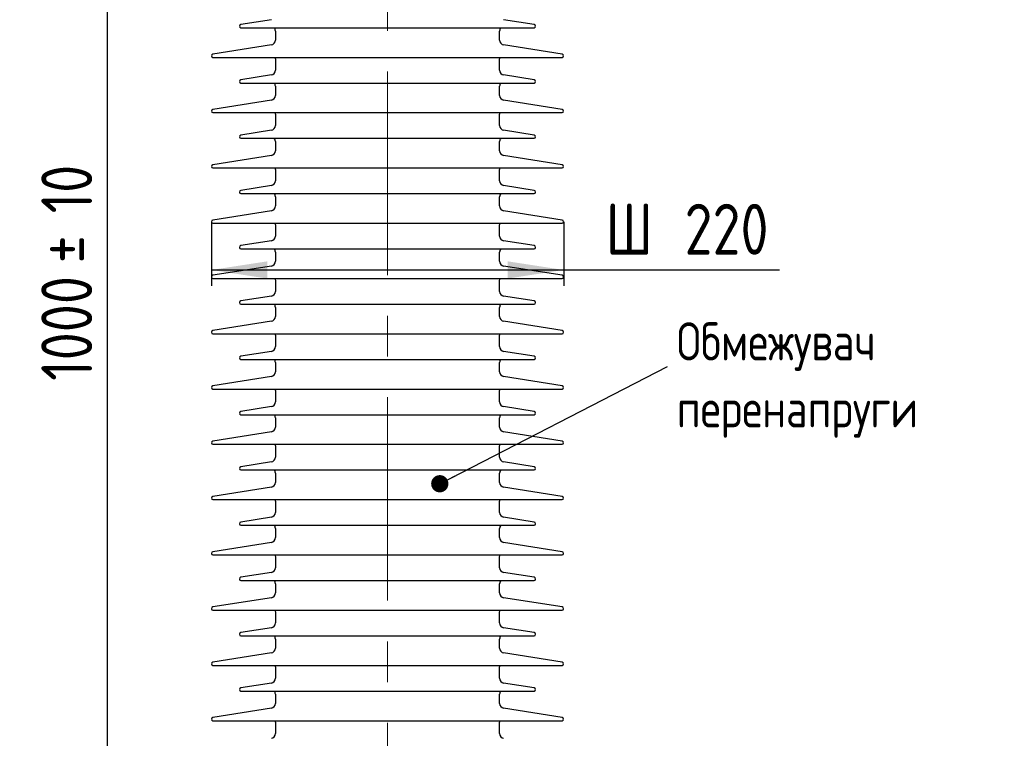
# Model space of a CAD drawing. Header units: millimetres. Extents: x 0 to 305, y 0 to 297.
# Tile 4 of 39: x 36 to 98, y 163 to 208. Entities that reach past the tile are written whole.
import ezdxf

# ---------------------------------------------------------------- set-up
doc = ezdxf.new("R2010")
doc.units = ezdxf.units.MM
doc.linetypes.add('CENTERX2', pattern=[20.32, 12.7, -2.54, 2.54, -2.54])
doc.layers.add('ОСНОВНАЯ_НАДПИСЬ', color=7, linetype='Continuous')
doc.styles.add('SLDTEXTSTYLE1', font='ГОСТ тип А', dxfattribs={"bigfont": 'bigfont'})
doc.styles.add('SLDTEXTSTYLE2', font='ГОСТ тип А')
doc.styles.add('SLDTEXTSTYLE4', font='ГОСТ тип А')
doc.styles.get("Standard").update_dxf_attribs({"font": 'ГОСТ тип А'})
doc.dimstyles.new('SLDDIMSTYLE1', dxfattribs={"dimtxt": 2.728516, "dimasz": 3.5, "dimexe": 0, "dimexo": 0.0625, "dimgap": 0.682129, "dimtad": 2, "dimlfac": 10, "dimrnd": 1e-09, "dimzin": 12, "dimdsep": 46, "dimtxsty": 'SLDTEXTSTYLE2', "dimsah": 1, "dimcen": 0.09, "dimadec": 0, "dimazin": 3, "dimtfac": 1, "dimtdec": 3, "dimtofl": 0, "dimtmove": 0, "dimatfit": 3, "dimfxl": 1, "dimfrac": 2, "dimtolj": 1, "dimtzin": 12, "dimarcsym": 0})
doc.dimstyles.new('SLDDIMSTYLE3', dxfattribs={"dimtxt": 0.18, "dimasz": 1.076923, "dimexe": 0, "dimexo": 0.0625, "dimgap": 0, "dimtad": 0, "dimtih": 1, "dimtoh": 1, "dimdec": 0, "dimrnd": 1e-09, "dimzin": 0, "dimdsep": 46, "dimtxsty": 'Standard', "dimblk1": 'DOT', "dimblk2": 'DOT', "dimsah": 1, "dimcen": 0.09, "dimadec": 0, "dimazin": 0, "dimtfac": 1.076923, "dimtdec": 0, "dimtofl": 0, "dimtmove": 0, "dimatfit": 3, "dimldrblk": 'DOT', "dimfxl": 1, "dimfrac": 2, "dimtolj": 1, "dimtzin": 0, "dimarcsym": 0})

# ---------------------------------------------------------------- blocks, each defined once
blk = doc.blocks.new('_D')
at = {"layer": 'ОСНОВНАЯ_НАДПИСЬ'}
for p, q in [((52.45, 242.35), (40.969, 242.35)), ((41.969, 142.35), (41.969, 242.35)), ((48.15, 142.35), (40.969, 142.35))]:
    blk.add_line(p, q, dxfattribs=at)
for points in [[(41.969, 242.35), (41.43, 238.85), (42.507, 238.85)], [(41.969, 142.35), (42.507, 145.85), (41.43, 145.85)]]:
    blk.add_solid(points, dxfattribs=at)
at = {"layer": 'ОСНОВНАЯ_НАДПИСЬ', "char_height": 3.175, "attachment_point": 1, "rotation": 90, "style": 'SLDTEXTSTYLE4'}
for s, insert in [('10', (37.841, 196.093)), ('%%p', (37.841, 192.981)), ('1000', (37.841, 185.644))]:
    blk.add_mtext(s, dxfattribs=dict(at, insert=insert))
blk = doc.blocks.new('_D_3')
at = {"layer": 'ОСНОВНАЯ_НАДПИСЬ'}
for p, q in [((48.46, 195.569), (48.46, 191.561)), ((70.46, 195.569), (70.46, 191.561)), ((48.46, 192.561), (70.46, 192.561)), ((70.46, 192.561), (83.933, 192.561))]:
    blk.add_line(p, q, dxfattribs=at)
for points in [[(48.46, 192.561), (51.96, 192.023), (51.96, 193.1)], [(70.46, 192.561), (66.96, 193.1), (66.96, 192.023)]]:
    blk.add_solid(points, dxfattribs=at)
at = {"layer": 'ОСНОВНАЯ_НАДПИСЬ', "char_height": 3.175, "attachment_point": 1, "style": 'SLDTEXTSTYLE4'}
for s, insert in [('%%c', (73.079, 196.689)), ('220', (78.006, 196.689))]:
    blk.add_mtext(s, dxfattribs=dict(at, insert=insert))
blk = doc.blocks.new('_D_4')
at = {"layer": 'ОСНОВНАЯ_НАДПИСЬ'}
for p, q in [((55.65, 243.15), (34.559, 243.15)), ((35.559, 130.35), (35.559, 243.15)), ((49.629, 130.35), (34.559, 130.35))]:
    blk.add_line(p, q, dxfattribs=at)
for points in [[(35.559, 243.15), (35.02, 239.65), (36.097, 239.65)], [(35.559, 130.35), (36.097, 133.85), (35.02, 133.85)]]:
    blk.add_solid(points, dxfattribs=at)
at = {"layer": 'ОСНОВНАЯ_НАДПИСЬ', "char_height": 3.175, "attachment_point": 1, "rotation": 90, "style": 'SLDTEXTSTYLE4'}
for s, insert in [('10', (31.431, 195.811)), ('%%p', (31.431, 192.699)), ('1128', (31.431, 185.926))]:
    blk.add_mtext(s, dxfattribs=dict(at, insert=insert))
blk = doc.blocks.new('_D_5')
at = {"layer": 'ОСНОВНАЯ_НАДПИСЬ'}
for p, q in [((56.75, 247.35), (28.244, 247.35)), ((29.244, 247.35), (29.244, 130.35)), ((49.629, 130.35), (28.244, 130.35))]:
    blk.add_line(p, q, dxfattribs=at)
for points in [[(29.244, 247.35), (28.706, 243.85), (29.783, 243.85)], [(29.244, 130.35), (29.783, 133.85), (28.706, 133.85)]]:
    blk.add_solid(points, dxfattribs=at)
at = {"layer": 'ОСНОВНАЯ_НАДПИСЬ', "char_height": 3.175, "attachment_point": 1, "rotation": 90, "style": 'SLDTEXTSTYLE4'}
for s, insert in [('10', (25.117, 195.811)), ('%%p', (25.117, 192.699)), ('1170', (25.117, 185.926))]:
    blk.add_mtext(s, dxfattribs=dict(at, insert=insert))
blk = doc.blocks.new('SW_NOTE_0_4')
at = {"layer": 'ОСНОВНАЯ_НАДПИСЬ', "color": 0, "attachment_point": 1, "style": 'SLDTEXTSTYLE1'}
for s, insert, char_height in [('Обмежувач ', (0.58, 2.754), 2.3813), ('перенапруги', (0.58, -1.421), 2.38125)]:
    blk.add_mtext(s, dxfattribs=dict(at, insert=insert, char_height=char_height))
blk = doc.blocks.new('_Dot')
at = {"color": 0, "linetype": 'ByBlock', "lineweight": -2}
blk.add_line((-0.5, 0), (-1, 0), dxfattribs=at)
at = {"color": 0, "linetype": 'ByBlock', "const_width": 0.5}
blk.add_lwpolyline([(-0.25, 0, 1), (0.25, 0, 1)], format="xyb", close=True, dxfattribs=at)

msp = doc.modelspace()

# ---------------------------------------------------------------- linework, layer by layer
at = {"color": 7, "linetype": 'Continuous', "lineweight": 25}
for p, q in [((52.2069, 208.1806), (50.2943, 207.8777)), ((68.6256, 207.8777), (66.713, 208.1806)), ((50.31, 207.6789), (68.61, 207.6789)), ((52.46, 207.4753), (52.46, 206.9041)), ((66.46, 206.9041), (66.46, 207.4753)), ((52.2069, 206.6078), (48.5443, 206.0277)), ((70.3756, 206.0277), (66.713, 206.6078)), ((48.56, 205.8289), (70.36, 205.8289)), ((52.46, 205.717), (52.46, 205.0269)), ((66.46, 205.0269), (66.46, 205.717)), ((52.2069, 204.7306), (50.2943, 204.4277)), ((50.31, 204.2289), (68.61, 204.2289)), ((68.6256, 204.4277), (66.713, 204.7306)), ((52.46, 204.0253), (52.46, 203.4541)), ((66.46, 203.4541), (66.46, 204.0253)), ((52.2069, 203.1578), (48.5443, 202.5777)), ((70.3756, 202.5777), (66.713, 203.1578)), ((48.56, 202.3789), (70.36, 202.3789)), ((52.46, 202.267), (52.46, 201.5769)), ((66.46, 201.5769), (66.46, 202.267)), ((52.2069, 201.2806), (50.2943, 200.9777)), ((68.6256, 200.9777), (66.713, 201.2806)), ((50.31, 200.7789), (68.61, 200.7789)), ((52.46, 200.5753), (52.46, 200.0041)), ((66.46, 200.0041), (66.46, 200.5753)), ((52.2069, 199.7078), (48.5443, 199.1277)), ((70.3756, 199.1277), (66.713, 199.7078)), ((48.56, 198.9289), (70.36, 198.9289)), ((52.46, 198.817), (52.46, 198.1269)), ((66.46, 198.1269), (66.46, 198.817)), ((52.2069, 197.8306), (50.2943, 197.5277)), ((68.6256, 197.5277), (66.713, 197.8306)), ((50.31, 197.3289), (68.61, 197.3289)), ((52.46, 197.1253), (52.46, 196.5541)), ((66.46, 196.5541), (66.46, 197.1253)), ((52.2069, 196.2578), (48.5443, 195.6777)), ((70.3756, 195.6777), (66.713, 196.2578)), ((48.56, 195.4789), (70.36, 195.4789)), ((52.46, 195.367), (52.46, 194.6769)), ((66.46, 194.6769), (66.46, 195.367)), ((52.2069, 194.3806), (50.2943, 194.0777)), ((68.6256, 194.0777), (66.713, 194.3806)), ((50.31, 193.8789), (68.61, 193.8789)), ((52.46, 193.6753), (52.46, 193.1041)), ((66.46, 193.1041), (66.46, 193.6753)), ((52.2069, 192.8078), (48.5443, 192.2277)), ((70.3756, 192.2277), (66.713, 192.8078)), ((48.56, 192.0289), (70.36, 192.0289)), ((52.46, 191.917), (52.46, 191.2269)), ((66.46, 191.2269), (66.46, 191.917)), ((52.2069, 190.9306), (50.2943, 190.6277)), ((68.6256, 190.6277), (66.713, 190.9306)), ((50.31, 190.4289), (68.61, 190.4289)), ((52.46, 190.2253), (52.46, 189.6541)), ((66.46, 189.6541), (66.46, 190.2253)), ((52.2069, 189.3578), (48.5443, 188.7777)), ((70.3756, 188.7777), (66.713, 189.3578)), ((48.56, 188.5789), (70.36, 188.5789)), ((52.46, 188.467), (52.46, 187.7769)), ((66.46, 187.7769), (66.46, 188.467)), ((52.2069, 187.4806), (50.2943, 187.1777)), ((50.31, 186.9789), (68.61, 186.9789)), ((68.6256, 187.1777), (66.713, 187.4806)), ((52.46, 186.7753), (52.46, 186.2041)), ((66.46, 186.2041), (66.46, 186.7753)), ((52.2069, 185.9078), (48.5443, 185.3277)), ((70.3756, 185.3277), (66.713, 185.9078)), ((48.56, 185.1289), (70.36, 185.1289)), ((52.46, 185.017), (52.46, 184.3269)), ((66.46, 184.3269), (66.46, 185.017)), ((52.2069, 184.0306), (50.2943, 183.7277)), ((68.6256, 183.7277), (66.713, 184.0306)), ((50.31, 183.5289), (68.61, 183.5289)), ((52.46, 183.3253), (52.46, 182.7541)), ((66.46, 182.7541), (66.46, 183.3253)), ((52.2069, 182.4578), (48.5443, 181.8777)), ((70.3756, 181.8777), (66.713, 182.4578)), ((48.56, 181.6789), (70.36, 181.6789)), ((52.46, 181.567), (52.46, 180.8769)), ((66.46, 180.8769), (66.46, 181.567)), ((52.2069, 180.5806), (50.2943, 180.2777)), ((68.6256, 180.2777), (66.713, 180.5806)), ((50.31, 180.0789), (68.61, 180.0789)), ((52.46, 179.8753), (52.46, 179.3041)), ((66.46, 179.3041), (66.46, 179.8753)), ((52.2069, 179.0078), (48.5443, 178.4277)), ((70.3756, 178.4277), (66.713, 179.0078)), ((48.56, 178.2289), (70.36, 178.2289)), ((52.46, 178.117), (52.46, 177.4269)), ((66.46, 177.4269), (66.46, 178.117)), ((52.2069, 177.1306), (50.2943, 176.8277)), ((68.6256, 176.8277), (66.713, 177.1306)), ((50.31, 176.6289), (68.61, 176.6289)), ((52.46, 176.4253), (52.46, 175.8541)), ((66.46, 175.8541), (66.46, 176.4253)), ((52.2069, 175.5578), (48.5443, 174.9777)), ((70.3756, 174.9777), (66.713, 175.5578)), ((48.56, 174.7789), (70.36, 174.7789)), ((52.46, 174.667), (52.46, 173.9769)), ((66.46, 173.9769), (66.46, 174.667)), ((52.2069, 173.6806), (50.2943, 173.3777)), ((68.6256, 173.3777), (66.713, 173.6806)), ((50.31, 173.1789), (68.61, 173.1789)), ((52.46, 172.9753), (52.46, 172.4041)), ((66.46, 172.4041), (66.46, 172.9753)), ((52.2069, 172.1078), (48.5443, 171.5277)), ((70.3756, 171.5277), (66.713, 172.1078)), ((48.56, 171.3289), (70.36, 171.3289)), ((52.46, 171.217), (52.46, 170.5269)), ((66.46, 170.5269), (66.46, 171.217)), ((52.2069, 170.2306), (50.2943, 169.9277)), ((50.31, 169.7289), (68.61, 169.7289)), ((68.6256, 169.9277), (66.713, 170.2306)), ((52.46, 169.5253), (52.46, 168.9541)), ((66.46, 168.9541), (66.46, 169.5253)), ((52.2069, 168.6578), (48.5443, 168.0777)), ((70.3756, 168.0777), (66.713, 168.6578)), ((48.56, 167.8789), (70.36, 167.8789)), ((52.46, 167.767), (52.46, 167.0769)), ((66.46, 167.0769), (66.46, 167.767)), ((52.2069, 166.7806), (50.2943, 166.4777)), ((68.6256, 166.4777), (66.713, 166.7806)), ((50.31, 166.2789), (68.61, 166.2789)), ((52.46, 166.0753), (52.46, 165.5041)), ((66.46, 165.5041), (66.46, 166.0753)), ((52.2069, 165.2078), (48.5443, 164.6277)), ((70.3756, 164.6277), (66.713, 165.2078)), ((48.56, 164.4289), (70.36, 164.4289)), ((52.46, 164.317), (52.46, 163.6269)), ((66.46, 163.6269), (66.46, 164.317))]:
    msp.add_line(p, q, dxfattribs=at)
at = {"color": 7, "linetype": 'Continuous', "lineweight": 25, "flags": 128}
for points in [[(52.4383, 205.8291), (52.4542, 205.7756), (52.46, 205.717)], [(66.46, 205.717), (66.4657, 205.7756), (66.4817, 205.8291)], [(52.4383, 202.3791), (52.4542, 202.3256), (52.46, 202.267)], [(66.46, 202.267), (66.4657, 202.3256), (66.4817, 202.3791)], [(52.4383, 198.9291), (52.4542, 198.8756), (52.46, 198.817)], [(66.46, 198.817), (66.4657, 198.8756), (66.4817, 198.9291)], [(52.4383, 195.4791), (52.4542, 195.4256), (52.46, 195.367)], [(66.46, 195.367), (66.4657, 195.4256), (66.4817, 195.4791)], [(52.4383, 192.0291), (52.4542, 191.9756), (52.46, 191.917)], [(66.46, 191.917), (66.4657, 191.9756), (66.4817, 192.0291)], [(52.4383, 188.5791), (52.4542, 188.5256), (52.46, 188.467)], [(66.46, 188.467), (66.4657, 188.5256), (66.4817, 188.5791)], [(52.4383, 185.1291), (52.4542, 185.0756), (52.46, 185.017)], [(66.46, 185.017), (66.4657, 185.0756), (66.4817, 185.1291)], [(52.4383, 181.6791), (52.4542, 181.6256), (52.46, 181.567)], [(66.46, 181.567), (66.4657, 181.6256), (66.4817, 181.6791)], [(52.4383, 178.2291), (52.4542, 178.1756), (52.46, 178.117)], [(66.46, 178.117), (66.4657, 178.1756), (66.4817, 178.2291)], [(52.4383, 174.7791), (52.4542, 174.7256), (52.46, 174.667)], [(66.46, 174.667), (66.4657, 174.7256), (66.4817, 174.7791)], [(52.4383, 171.3291), (52.4542, 171.2756), (52.46, 171.217)], [(66.46, 171.217), (66.4657, 171.2756), (66.4817, 171.3291)], [(52.4383, 167.8791), (52.4542, 167.8256), (52.46, 167.767)], [(66.46, 167.767), (66.4657, 167.8256), (66.4817, 167.8791)], [(52.4383, 164.4291), (52.4542, 164.3756), (52.46, 164.317)], [(66.46, 164.317), (66.4657, 164.3756), (66.4817, 164.4291)]]:
    msp.add_lwpolyline(points, dxfattribs=at)
at = {"color": 7, "linetype": 'Continuous', "lineweight": 25}
for centre, radius, start, end in [((50.31, 207.7789), 0.1, 99, 270), ((68.61, 207.7789), 0.1, 270, 81), ((52.16, 207.4753), 0.3, 0, 42.773768), ((66.76, 207.4753), 0.3, 137.226232, 180), ((52.16, 206.9041), 0.3, 279, 0), ((66.76, 206.9041), 0.3, 180, 261), ((48.56, 205.9289), 0.1, 99, 270), ((70.36, 205.9289), 0.1, 270, 81), ((52.16, 205.0269), 0.3, 279, 360), ((66.76, 205.0269), 0.3, 180, 261), ((50.31, 204.3289), 0.1, 99, 270), ((52.16, 204.0253), 0.3, 0, 42.773768), ((66.76, 204.0253), 0.3, 137.226232, 180), ((68.61, 204.3289), 0.1, 270, 81), ((52.16, 203.4541), 0.3, 279, 0), ((66.76, 203.4541), 0.3, 180, 261), ((48.56, 202.4789), 0.1, 99, 270), ((70.36, 202.4789), 0.1, 270, 81), ((52.16, 201.5769), 0.3, 279, 0), ((66.76, 201.5769), 0.3, 180, 261), ((50.31, 200.8789), 0.1, 99, 270), ((52.16, 200.5753), 0.3, 0, 42.773768), ((66.76, 200.5753), 0.3, 137.226232, 180), ((68.61, 200.8789), 0.1, 270, 81), ((52.16, 200.0041), 0.3, 279, 0), ((66.76, 200.0041), 0.3, 180, 261), ((48.56, 199.0289), 0.1, 99, 270), ((70.36, 199.0289), 0.1, 270, 81), ((52.16, 198.1269), 0.3, 279, 0), ((66.76, 198.1269), 0.3, 180, 261), ((50.31, 197.4289), 0.1, 99, 270), ((68.61, 197.4289), 0.1, 270, 81), ((52.16, 197.1253), 0.3, 0, 42.773768), ((66.76, 197.1253), 0.3, 137.226232, 180), ((52.16, 196.5541), 0.3, 279, 0), ((66.76, 196.5541), 0.3, 180, 261), ((48.56, 195.5789), 0.1, 99, 270), ((70.36, 195.5789), 0.1, 270, 81), ((52.16, 194.6769), 0.3, 279, 0), ((66.76, 194.6769), 0.3, 180, 261), ((50.31, 193.9789), 0.1, 99, 270), ((52.16, 193.6753), 0.3, 0, 42.773768), ((66.76, 193.6753), 0.3, 137.226232, 180), ((68.61, 193.9789), 0.1, 270, 81), ((52.16, 193.1041), 0.3, 279, 0), ((66.76, 193.1041), 0.3, 180, 261), ((48.56, 192.1289), 0.1, 99, 270), ((70.36, 192.1289), 0.1, 270, 81), ((52.16, 191.2269), 0.3, 279, 0), ((66.76, 191.2269), 0.3, 180, 261), ((50.31, 190.5289), 0.1, 99, 270), ((68.61, 190.5289), 0.1, 270, 81), ((52.16, 190.2253), 0.3, 0, 42.773768), ((66.76, 190.2253), 0.3, 137.226232, 180), ((52.16, 189.6541), 0.3, 279, 0), ((66.76, 189.6541), 0.3, 180, 261), ((48.56, 188.6789), 0.1, 99, 270), ((70.36, 188.6789), 0.1, 270, 81), ((52.16, 187.7769), 0.3, 279, 0), ((66.76, 187.7769), 0.3, 180, 261), ((50.31, 187.0789), 0.1, 99, 270), ((52.16, 186.7753), 0.3, 0, 42.773768), ((66.76, 186.7753), 0.3, 137.226232, 180), ((68.61, 187.0789), 0.1, 270, 81), ((52.16, 186.2041), 0.3, 279, 0), ((66.76, 186.2041), 0.3, 180, 261), ((48.56, 185.2289), 0.1, 99, 270), ((70.36, 185.2289), 0.1, 270, 81), ((52.16, 184.3269), 0.3, 279, 0), ((66.76, 184.3269), 0.3, 180, 261), ((50.31, 183.6289), 0.1, 99, 270), ((52.16, 183.3253), 0.3, 0, 42.773768), ((66.76, 183.3253), 0.3, 137.226232, 180), ((68.61, 183.6289), 0.1, 270, 81), ((52.16, 182.7541), 0.3, 279, 0), ((66.76, 182.7541), 0.3, 180, 261), ((48.56, 181.7789), 0.1, 99, 270), ((70.36, 181.7789), 0.1, 270, 81), ((52.16, 180.8769), 0.3, 279, 0), ((66.76, 180.8769), 0.3, 180, 261), ((50.31, 180.1789), 0.1, 99, 270), ((68.61, 180.1789), 0.1, 270, 81), ((52.16, 179.8753), 0.3, 0, 42.773768), ((66.76, 179.8753), 0.3, 137.226232, 180), ((52.16, 179.3041), 0.3, 279, 0), ((66.76, 179.3041), 0.3, 180, 261), ((48.56, 178.3289), 0.1, 99, 270), ((70.36, 178.3289), 0.1, 270, 81), ((52.16, 177.4269), 0.3, 279, 0), ((66.76, 177.4269), 0.3, 180, 261), ((50.31, 176.7289), 0.1, 99, 270), ((52.16, 176.4253), 0.3, 0, 42.773768), ((66.76, 176.4253), 0.3, 137.226232, 180), ((68.61, 176.7289), 0.1, 270, 81), ((52.16, 175.8541), 0.3, 279, 0), ((66.76, 175.8541), 0.3, 180, 261), ((48.56, 174.8789), 0.1, 99, 270), ((70.36, 174.8789), 0.1, 270, 81), ((52.16, 173.9769), 0.3, 279, 0), ((66.76, 173.9769), 0.3, 180, 261), ((50.31, 173.2789), 0.1, 99, 270), ((52.16, 172.9753), 0.3, 360, 42.773768), ((66.76, 172.9753), 0.3, 137.226232, 180), ((68.61, 173.2789), 0.1, 270, 81), ((52.16, 172.4041), 0.3, 279, 0), ((66.76, 172.4041), 0.3, 180, 261), ((48.56, 171.4289), 0.1, 99, 270), ((70.36, 171.4289), 0.1, 270, 81), ((52.16, 170.5269), 0.3, 279, 0), ((66.76, 170.5269), 0.3, 180, 261), ((50.31, 169.8289), 0.1, 99, 270), ((52.16, 169.5253), 0.3, 360, 42.773768), ((66.76, 169.5253), 0.3, 137.226232, 180), ((68.61, 169.8289), 0.1, 270, 81), ((52.16, 168.9541), 0.3, 279, 0), ((66.76, 168.9541), 0.3, 180, 261), ((48.56, 167.9789), 0.1, 99, 270), ((70.36, 167.9789), 0.1, 270, 81), ((52.16, 167.0769), 0.3, 279, 0), ((66.76, 167.0769), 0.3, 180, 261), ((50.31, 166.3789), 0.1, 99, 270), ((52.16, 166.0753), 0.3, 0, 42.773768), ((66.76, 166.0753), 0.3, 137.226232, 180), ((68.61, 166.3789), 0.1, 270, 81), ((52.16, 165.5041), 0.3, 279, 0), ((66.76, 165.5041), 0.3, 180, 261), ((48.56, 164.5289), 0.1, 99, 270), ((70.36, 164.5289), 0.1, 270, 81), ((52.16, 163.6269), 0.3, 279, 0), ((66.76, 163.6269), 0.3, 180, 261)]:
    msp.add_arc(centre, radius, start, end, dxfattribs=at)
at = {"layer": 'ОСНОВНАЯ_НАДПИСЬ', "linetype": 'CENTERX2', "lineweight": 18}
msp.add_line((59.46, 245.581), (59.46, 148.8248), dxfattribs=at)

# ---------------------------------------------------------------- block references
at = {"layer": 'ОСНОВНАЯ_НАДПИСЬ'}
msp.add_blockref('SW_NOTE_0_4', (76.9452, 186.5386), dxfattribs=at)

# ---------------------------------------------------------------- dimensions: what is measured, and where the dimension line sits
for base, p1, p2, picture, middle in [((29.2442, 130.3498), (56.76, 247.3498), (49.6389, 130.3498), '_D_5', (29.2442, 192.5615)), ((35.5588, 243.1498), (49.6389, 130.3498), (55.66, 243.1498), '_D_4', (35.5588, 192.5615)), ((41.9689, 242.3498), (48.16, 142.3498), (52.46, 242.3498), '_D', (41.9689, 192.5615))]:
    dim = msp.add_linear_dim(base=base, p1=p1, p2=p2, angle=90, text='<>%%p10', dimstyle='SLDDIMSTYLE1', dxfattribs=at)
    dim.commit()
    dim.dimension.update_dxf_attribs({"geometry": picture, "text_midpoint": middle, "dimtype": 160})
dim = msp.add_linear_dim(base=(70.46, 192.5615), p1=(48.46, 195.5789), p2=(70.46, 195.5789), text='%%c<>', dimstyle='SLDDIMSTYLE1', dxfattribs=at)
dim.commit()
dim.dimension.update_dxf_attribs({"geometry": '_D_3', "text_midpoint": (78.506, 192.5615), "dimtype": 160})

# ---------------------------------------------------------------- leaders
msp.add_leader([(62.7234, 179.218), (76.9452, 186.5386)], dimstyle='SLDDIMSTYLE3', dxfattribs=at)

doc.saveas('drawing.dxf')
